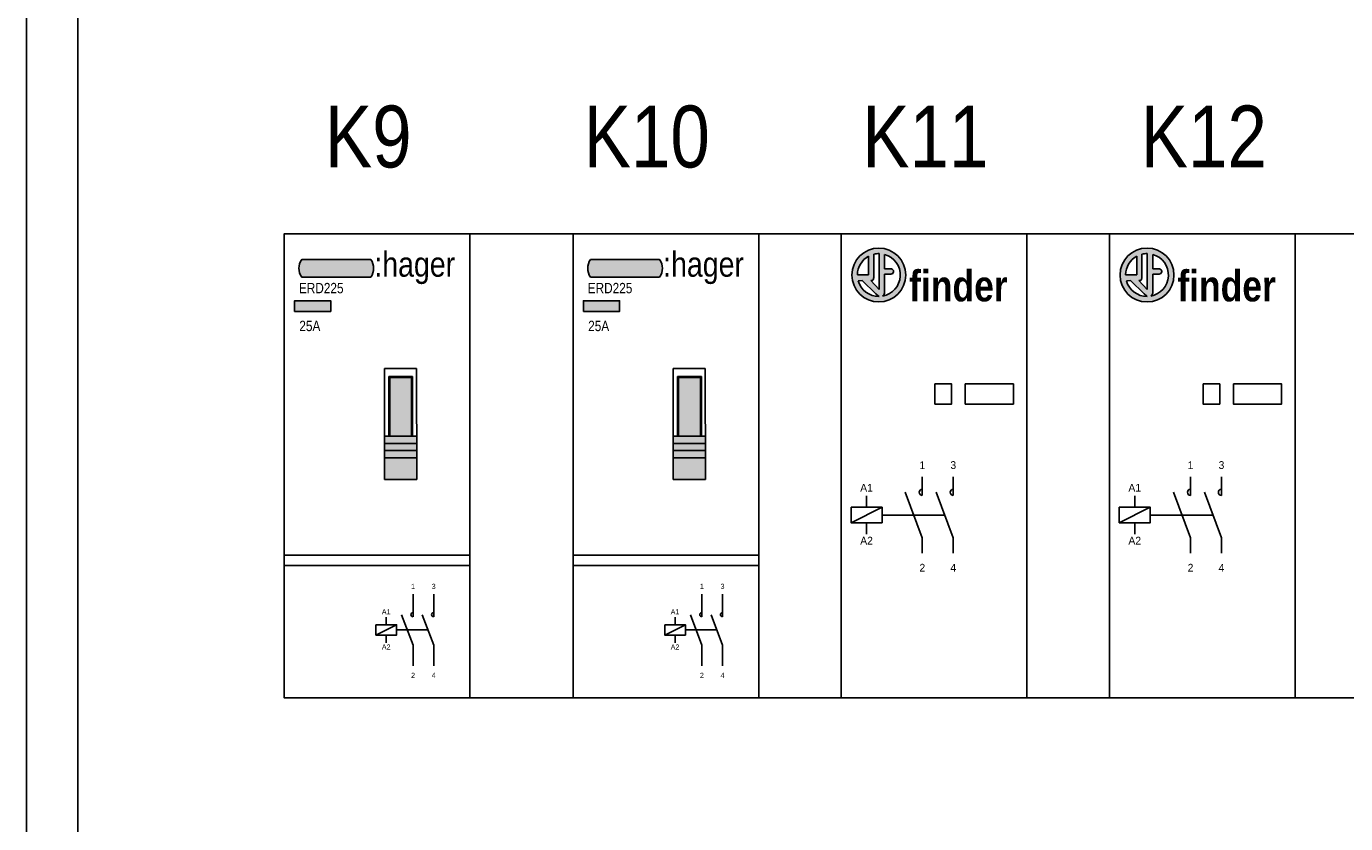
# Model space of a CAD drawing. Header units: millimetres. Extents: x -42616 to 81349, y -22301 to 100610.
# Tile 6 of 22: x -15846 to -14568, y 20485 to 21258. Entities that reach past the tile are written whole.
import ezdxf
from ezdxf.enums import TextEntityAlignment as Align

# ---------------------------------------------------------------- set-up
doc = ezdxf.new("R2010")
doc.units = ezdxf.units.MM
doc.header["$LTSCALE"] = 100
doc.linetypes.add('DASHED2', pattern=[0.375, 0.25, -0.125])
doc.layers.add('EL$6----', color=7, linetype='Continuous')
doc.styles.add('Arial', font='ARIALN.TTF')
doc.styles.add('BURO-012', font='BUROFONT.shx', dxfattribs={"height": 1.2})

# ---------------------------------------------------------------- blocks, each defined once
blk = doc.blocks.new('finderlogo')
blk.add_circle((-34240.96490751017, -74246.0092179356), 1.0439)
blk = doc.blocks.new('finder logo tekst')
at = {"true_color": 0x000000}
h = blk.add_hatch(color=18, dxfattribs=at)
h.dxf.hatch_style = 1
h.paths.add_polyline_path([(-6.802780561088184e-12, -4.935829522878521e-12, 1), (2.08779999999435, -4.935829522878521e-12, 1)])
h.paths.add_polyline_path([(0.6421445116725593, 0.7270866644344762), (0.6421445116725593, 0.007094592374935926), (0.213265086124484, 0.01039855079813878, -0.2696320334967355)], flags=16)
h.paths.add_polyline_path([(0.846539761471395, 0.8069147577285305, -0.06288321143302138), (1.053307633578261, 0.8306467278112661), (1.053307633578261, -0.5671157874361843), (0.7317894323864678, -0.2128916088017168), (0.7828738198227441, -0.2128916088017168), (0.8248084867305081, -0.1818469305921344), (0.846539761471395, -0.0951517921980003)], flags=16)
h.paths.add_polyline_path([(1.266543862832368, 0.8003075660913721, -0.7988050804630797), (1.187883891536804, -0.8181265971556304), (1.235249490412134, -0.781266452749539), (1.264953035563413, -0.7027076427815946), (1.266516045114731, 0.02891194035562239), (1.512965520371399, 0.02891194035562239), (1.581258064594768, 0.05976402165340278), (1.612193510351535, 0.1280249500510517), (1.612605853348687, 0.1497103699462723), (1.607226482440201, 0.1712156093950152), (1.587756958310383, 0.2057776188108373), (1.555221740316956, 0.2336836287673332), (1.534470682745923, 0.2421320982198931), (1.513720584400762, 0.2452041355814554), (1.266543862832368, 0.2461942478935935)], flags=16)
h.paths.add_polyline_path([(0.9302454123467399, -0.7305328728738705), (1.034322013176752, -0.8254866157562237), (1.050650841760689, -0.8306725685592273, -0.3403211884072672), (0.242594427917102, -0.2190248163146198), (0.4022400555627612, -0.2176941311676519)], flags=16)
for p, q in [((0.6421445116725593, 0.7270866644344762), (0.6421445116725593, 0.007094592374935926)), ((0.846539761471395, -0.0951517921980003), (0.846539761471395, 0.8069147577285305)), ((1.053307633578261, 0.8306467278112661), (1.053307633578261, -0.5671157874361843)), ((1.266543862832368, 0.2461942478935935), (1.266543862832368, 0.8003075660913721)), ((0.6421445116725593, 0.007094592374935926), (0.213265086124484, 0.01039855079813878)), ((1.264953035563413, -0.7027076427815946), (1.266516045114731, 0.02891194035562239)), ((1.266516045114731, 0.02891194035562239), (1.512965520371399, 0.02891194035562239)), ((1.513720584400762, 0.2452041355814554), (1.266543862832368, 0.2461942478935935)), ((1.512965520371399, 0.02891194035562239), (1.581258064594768, 0.05976402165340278)), ((1.534470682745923, 0.2421320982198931), (1.513720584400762, 0.2452041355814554)), ((1.555221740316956, 0.2336836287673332), (1.534470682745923, 0.2421320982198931)), ((1.587756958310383, 0.2057776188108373), (1.555221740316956, 0.2336836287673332)), ((1.581258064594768, 0.05976402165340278), (1.612193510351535, 0.1280249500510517)), ((1.607226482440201, 0.1712156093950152), (1.587756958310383, 0.2057776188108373)), ((1.612605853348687, 0.1497103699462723), (1.607226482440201, 0.1712156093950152)), ((1.612193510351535, 0.1280249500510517), (1.612605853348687, 0.1497103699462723)), ((0.242594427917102, -0.2190248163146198), (0.4022400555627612, -0.2176941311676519)), ((0.4018838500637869, -0.2173481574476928), (0.9302454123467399, -0.7305328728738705)), ((0.7317894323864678, -0.2128916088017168), (0.7828738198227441, -0.2128916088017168)), ((1.053307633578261, -0.5671157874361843), (0.7317894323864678, -0.2128916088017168)), ((0.7828738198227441, -0.2128916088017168), (0.8248084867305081, -0.1818469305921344)), ((0.8248084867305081, -0.1818469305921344), (0.846539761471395, -0.0951517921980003)), ((0.9302454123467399, -0.7305328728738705), (1.034322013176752, -0.8254866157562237)), ((1.034322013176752, -0.8254866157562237), (1.050650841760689, -0.8306725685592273)), ((1.187883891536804, -0.8181265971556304), (1.235249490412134, -0.781266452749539)), ((1.235249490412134, -0.781266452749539), (1.264953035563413, -0.7027076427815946))]:
    blk.add_line(p, q)
for start, end in [(118.9230716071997, 179.2827631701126), (89.35111445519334, 103.743933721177), (279.9813952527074, 74.45354591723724), (195.2875204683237, 270.465630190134)]:
    blk.add_arc((1.043899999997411, -4.935829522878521e-12), 0.8307, start, end)
blk.add_blockref('finderlogo', (34242.00880751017, 74246.0092179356))
at = {"insert": (2.219684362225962, 0.1781819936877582), "char_height": 1.2, "attachment_point": 1, "style": 'Arial'}
blk.add_mtext_dynamic_manual_height_columns('{\\fArial Narrow|b1|i0|c0|p34;finder}', width=6.958159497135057, gutter_width=6, heights=[0], dxfattribs=at)
blk = doc.blocks.new('finder')
at = {"color": 0}
blk.add_lwpolyline([(0, 0), (0, -450.0000199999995), (180, -450.0000199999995), (180, 0), (0, 0)], dxfattribs=at)
for points in [[(90.78667618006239, -145.5252800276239), (106.9564553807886, -145.5252800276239), (106.9564553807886, -165.0505274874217), (90.78667618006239, -165.0505274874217)], [(120.0910735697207, -145.5252800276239), (166.8570457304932, -145.5252800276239), (166.8570457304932, -165.0505274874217), (120.0910735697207, -165.0505274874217)]]:
    blk.add_lwpolyline(points, close=True)
at = {"flags": 128}
for points in [[(78.54460302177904, -253.5474495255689), (78.54460302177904, -235.5474495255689)], [(108.544603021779, -253.5474495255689), (108.544603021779, -235.5474495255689)], [(24.48131264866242, -265.1372121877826), (24.48131264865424, -253.9897715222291)], [(61.96247688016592, -250.5474495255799), (78.54460302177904, -294.7269748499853), (78.54460302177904, -309.7269748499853)], [(91.96247688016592, -250.5474495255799), (108.544603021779, -294.7269748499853), (108.544603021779, -309.7269748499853)], [(9.481312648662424, -280.1372121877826), (39.48131264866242, -265.1372121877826)], [(24.48131264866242, -280.1372121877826), (24.48131264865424, -291.284652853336)]]:
    blk.add_lwpolyline(points, dxfattribs=at)
blk.add_lwpolyline([(9.481312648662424, -265.1372121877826), (39.48131264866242, -265.1372121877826), (39.48131264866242, -280.1372121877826), (9.481312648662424, -280.1372121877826)], close=True, dxfattribs=at)
at = {"linetype": 'DASHED2', "ltscale": 10, "flags": 128}
blk.add_lwpolyline([(39.48131264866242, -272.6372121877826), (100.2535399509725, -272.6372121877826)], dxfattribs=at)
for centre in [(78.54460302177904, -250.5474495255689), (108.544603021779, -250.5474495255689)]:
    blk.add_arc(centre, 3, 90, 270)
at = {"xscale": 25, "yscale": 25, "zscale": 25}
blk.add_blockref('finder logo tekst', (10.2899196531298, -39.97944257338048), dxfattribs=at)
at = {"char_height": 7.5, "attachment_point": 8, "style": 'BURO-012'}
for s, insert in [('1', (78.54460302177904, -228.0474495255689)), ('3', (108.544603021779, -228.0474495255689)), ('A1', (24.48131264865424, -249.9475743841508)), ('A2', (24.48131264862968, -301.2388444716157)), ('2', (78.54460302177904, -327.4717327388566)), ('4', (108.544603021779, -327.4717327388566))]:
    blk.add_mtext_dynamic_manual_height_columns(s, width=12.29210958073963, gutter_width=9, heights=[0], dxfattribs=dict(at, insert=insert))
blk = doc.blocks.new('*U144')
h = blk.add_hatch(color=160)
h.dxf.hatch_style = 1
edge = h.paths.add_edge_path()
edge.add_line((83.89660015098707, -41.97447950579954), (16.95768241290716, -41.97447950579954))
edge.add_arc((28.49761912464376, -33.4694712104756), 14.33545623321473, 143.6095442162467, 216.3904557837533, ccw=False)
edge.add_line((16.95768241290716, -24.96446291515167), (83.89660015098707, -24.96446291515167))
edge.add_arc((71.65120721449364, -33.4694712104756), 14.90921910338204, -34.78181866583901, 34.78181866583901, ccw=False)
at = {"true_color": 0xcd2027}
h = blk.add_hatch(color=242, dxfattribs=at)
h.dxf.hatch_style = 1
h.paths.add_polyline_path([(10.02339578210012, -75.20809137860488), (45.03980010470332, -75.20809137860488), (45.03980010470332, -64.88860466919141), (10.02339578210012, -64.88860466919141)])
h = blk.add_hatch(color=253)
h.dxf.hatch_style = 1
h.paths.add_polyline_path([(128.3794932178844, -217.219354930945), (97.12466566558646, -217.219354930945), (97.12466566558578, -238.219354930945), (128.4534106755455, -238.1084963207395)])
h.paths.add_polyline_path([(128.3547233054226, -210.219354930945), (97.12466566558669, -210.219354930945), (97.12466566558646, -217.219354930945), (128.3794932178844, -217.219354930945)])
h.paths.add_polyline_path([(128.3299532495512, -203.2193144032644), (97.12466566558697, -203.2193144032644), (97.12466566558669, -210.219354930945), (128.3547233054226, -210.219354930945)])
h.paths.add_polyline_path([(128.3051833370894, -196.2193144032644), (97.1246656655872, -196.2193144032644), (97.12466566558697, -203.2193144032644), (128.3299532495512, -203.2193144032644)])
h.paths.add_polyline_path([(123.3569055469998, -139.4545022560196), (102.2211707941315, -139.4545022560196), (102.2211707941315, -196.2193144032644), (123.3569055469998, -196.2193144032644)])
for p, q in [((128.0727351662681, -130.5292479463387), (97.12466566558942, -130.5292479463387)), ((97.12466566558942, -130.5292479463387), (97.12466566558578, -238.219354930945)), ((101.2211707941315, -139.4545022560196), (101.2211707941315, -138.4545022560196)), ((101.2211707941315, -138.4545022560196), (123.3569055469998, -138.4545022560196)), ((101.2211707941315, -196.2193144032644), (101.2211707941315, -139.4545022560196)), ((123.3569055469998, -138.4545022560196), (124.3569055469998, -138.4545022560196)), ((124.3569055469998, -138.4545022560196), (124.3569055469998, -196.2193144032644)), ((128.4534106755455, -238.1084963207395), (128.0727351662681, -130.5292479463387)), ((97.12466566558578, -196.2193144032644), (128.4534106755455, -196.2193144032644)), ((97.12466566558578, -196.2193144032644), (97.12466566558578, -217.219354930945)), ((128.4534106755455, -203.2193144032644), (97.12466566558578, -203.2193144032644)), ((128.4534106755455, -196.2193144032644), (128.4534106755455, -217.219354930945)), ((128.4534106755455, -203.2193144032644), (128.4534106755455, -203.2193144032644)), ((97.12466566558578, -210.219354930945), (128.4534106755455, -210.219354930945)), ((128.4534106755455, -217.219354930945), (97.12466566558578, -217.219354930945)), ((97.12466566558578, -238.219354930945), (128.4534106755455, -238.1084963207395)), ((-2.842170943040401e-14, -311.4533608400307), (180, -311.4533608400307)), ((-2.842170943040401e-14, -321.4533608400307), (180, -321.4533608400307))]:
    blk.add_line(p, q)
at = {"color": 0}
blk.add_lwpolyline([(0, 0), (0, -450.0000199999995), (180, -450.0000199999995), (180, 0), (0, 0)], dxfattribs=at)
blk.add_lwpolyline([(83.89660015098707, -41.97447950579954), (16.95768241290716, -41.97447950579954, -0.3286909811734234), (16.95768241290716, -24.96446291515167), (83.89660015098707, -24.96446291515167, -0.3132067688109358)], format="xyb", close=True)
for points in [[(10.02339578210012, -75.20809137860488), (45.03980010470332, -75.20809137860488), (45.03980010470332, -64.88860466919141), (10.02339578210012, -64.88860466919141)], [(102.2211707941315, -139.4545022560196), (123.3569055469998, -139.4545022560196), (123.3569055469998, -196.2193144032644), (102.2211707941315, -196.2193144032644)]]:
    blk.add_lwpolyline(points, close=True)
at = {"flags": 128}
for points in [[(124.8478673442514, -371.3189750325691), (124.8478673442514, -349.3189750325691)], [(144.8478673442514, -371.3189750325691), (144.8478673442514, -349.3189750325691)], [(113.793116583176, -369.3189750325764), (124.8478673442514, -398.7719919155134), (124.8478673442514, -418.7719919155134)], [(133.793116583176, -369.3189750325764), (144.8478673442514, -398.7719919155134), (144.8478673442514, -418.7719919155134)], [(88.80567376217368, -389.0454834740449), (108.8056737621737, -379.0454834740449)], [(98.80567376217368, -379.0454834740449), (98.80567376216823, -371.6138563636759)], [(98.80567376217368, -389.0454834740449), (98.80567376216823, -396.4771105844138)]]:
    blk.add_lwpolyline(points, dxfattribs=at)
blk.add_lwpolyline([(88.80567376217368, -379.0454834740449), (108.8056737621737, -379.0454834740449), (108.8056737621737, -389.0454834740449), (88.80567376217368, -389.0454834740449)], close=True, dxfattribs=at)
at = {"linetype": 'DASHED2', "ltscale": 10, "flags": 128}
blk.add_lwpolyline([(108.8056737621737, -384.0454834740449), (139.3204919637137, -384.0454834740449)], dxfattribs=at)
for centre in [(124.8478673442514, -369.3189750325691), (144.8478673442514, -369.3189750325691)]:
    blk.add_arc(centre, 2, 90, 270)
at = {"color": 160, "style": 'Arial'}
blk.add_text(':hager', height=24.12171109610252, dxfattribs=at).set_placement((87.30079580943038, -41.59648179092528))
at = {"style": 'Arial'}
blk.add_text('25A', height=10, dxfattribs=at).set_placement((14.60047900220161, -94.32934378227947))
at = {"char_height": 5, "attachment_point": 8, "style": 'BURO-012'}
for s, insert in [('1', (124.8478673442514, -344.3189750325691)), ('3', (144.8478673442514, -344.3189750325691)), ('A1', (98.80567376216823, -368.9190582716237)), ('A2', (98.80567376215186, -403.1132383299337)), ('2', (124.8478673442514, -430.6018305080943)), ('4', (144.8478673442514, -430.6018305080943))]:
    blk.add_mtext_dynamic_manual_height_columns(s, width=8.19473972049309, gutter_width=6, heights=[0], dxfattribs=dict(at, insert=insert))
at = {"style": 'Arial'}
blk.add_attdef('TYPENUMMER', (14.16216289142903, -57.64843609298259), '', height=10, dxfattribs=at)
blk = doc.blocks.new('*U145')
h = blk.add_hatch(color=160)
h.dxf.hatch_style = 1
edge = h.paths.add_edge_path()
edge.add_line((83.89660015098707, -41.97447950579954), (16.95768241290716, -41.97447950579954))
edge.add_arc((28.49761912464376, -33.4694712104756), 14.33545623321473, 143.6095442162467, 216.3904557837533, ccw=False)
edge.add_line((16.95768241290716, -24.96446291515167), (83.89660015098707, -24.96446291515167))
edge.add_arc((71.65120721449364, -33.4694712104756), 14.90921910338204, -34.78181866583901, 34.78181866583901, ccw=False)
at = {"true_color": 0xcd2027}
h = blk.add_hatch(color=242, dxfattribs=at)
h.dxf.hatch_style = 1
h.paths.add_polyline_path([(10.02339578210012, -75.20809137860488), (45.03980010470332, -75.20809137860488), (45.03980010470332, -64.88860466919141), (10.02339578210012, -64.88860466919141)])
h = blk.add_hatch(color=253)
h.dxf.hatch_style = 1
h.paths.add_polyline_path([(128.3794932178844, -217.219354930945), (97.12466566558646, -217.219354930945), (97.12466566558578, -238.219354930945), (128.4534106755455, -238.1084963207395)])
h.paths.add_polyline_path([(128.3547233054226, -210.219354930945), (97.12466566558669, -210.219354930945), (97.12466566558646, -217.219354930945), (128.3794932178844, -217.219354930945)])
h.paths.add_polyline_path([(128.3299532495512, -203.2193144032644), (97.12466566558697, -203.2193144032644), (97.12466566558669, -210.219354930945), (128.3547233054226, -210.219354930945)])
h.paths.add_polyline_path([(128.3051833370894, -196.2193144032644), (97.1246656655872, -196.2193144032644), (97.12466566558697, -203.2193144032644), (128.3299532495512, -203.2193144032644)])
h.paths.add_polyline_path([(123.3569055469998, -139.4545022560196), (102.2211707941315, -139.4545022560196), (102.2211707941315, -196.2193144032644), (123.3569055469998, -196.2193144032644)])
for p, q in [((128.0727351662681, -130.5292479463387), (97.12466566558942, -130.5292479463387)), ((97.12466566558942, -130.5292479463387), (97.12466566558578, -238.219354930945)), ((101.2211707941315, -139.4545022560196), (101.2211707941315, -138.4545022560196)), ((101.2211707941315, -138.4545022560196), (123.3569055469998, -138.4545022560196)), ((101.2211707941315, -196.2193144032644), (101.2211707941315, -139.4545022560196)), ((123.3569055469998, -138.4545022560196), (124.3569055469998, -138.4545022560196)), ((124.3569055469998, -138.4545022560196), (124.3569055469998, -196.2193144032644)), ((128.4534106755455, -238.1084963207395), (128.0727351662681, -130.5292479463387)), ((97.12466566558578, -196.2193144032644), (128.4534106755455, -196.2193144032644)), ((97.12466566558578, -196.2193144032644), (97.12466566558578, -217.219354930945)), ((128.4534106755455, -203.2193144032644), (97.12466566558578, -203.2193144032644)), ((128.4534106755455, -196.2193144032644), (128.4534106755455, -217.219354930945)), ((128.4534106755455, -203.2193144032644), (128.4534106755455, -203.2193144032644)), ((97.12466566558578, -210.219354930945), (128.4534106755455, -210.219354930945)), ((128.4534106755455, -217.219354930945), (97.12466566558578, -217.219354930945)), ((97.12466566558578, -238.219354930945), (128.4534106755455, -238.1084963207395)), ((-2.842170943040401e-14, -311.4533608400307), (180, -311.4533608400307)), ((-2.842170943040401e-14, -321.4533608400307), (180, -321.4533608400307))]:
    blk.add_line(p, q)
at = {"color": 0}
blk.add_lwpolyline([(0, 0), (0, -450.0000199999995), (180, -450.0000199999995), (180, 0), (0, 0)], dxfattribs=at)
blk.add_lwpolyline([(83.89660015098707, -41.97447950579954), (16.95768241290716, -41.97447950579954, -0.3286909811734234), (16.95768241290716, -24.96446291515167), (83.89660015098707, -24.96446291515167, -0.3132067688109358)], format="xyb", close=True)
for points in [[(10.02339578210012, -75.20809137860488), (45.03980010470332, -75.20809137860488), (45.03980010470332, -64.88860466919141), (10.02339578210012, -64.88860466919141)], [(102.2211707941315, -139.4545022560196), (123.3569055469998, -139.4545022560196), (123.3569055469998, -196.2193144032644), (102.2211707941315, -196.2193144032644)]]:
    blk.add_lwpolyline(points, close=True)
at = {"flags": 128}
for points in [[(124.8478673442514, -371.3189750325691), (124.8478673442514, -349.3189750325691)], [(144.8478673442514, -371.3189750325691), (144.8478673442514, -349.3189750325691)], [(113.793116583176, -369.3189750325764), (124.8478673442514, -398.7719919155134), (124.8478673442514, -418.7719919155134)], [(133.793116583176, -369.3189750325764), (144.8478673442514, -398.7719919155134), (144.8478673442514, -418.7719919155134)], [(88.80567376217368, -389.0454834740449), (108.8056737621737, -379.0454834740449)], [(98.80567376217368, -379.0454834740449), (98.80567376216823, -371.6138563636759)], [(98.80567376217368, -389.0454834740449), (98.80567376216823, -396.4771105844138)]]:
    blk.add_lwpolyline(points, dxfattribs=at)
blk.add_lwpolyline([(88.80567376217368, -379.0454834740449), (108.8056737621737, -379.0454834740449), (108.8056737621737, -389.0454834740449), (88.80567376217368, -389.0454834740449)], close=True, dxfattribs=at)
at = {"linetype": 'DASHED2', "ltscale": 10, "flags": 128}
blk.add_lwpolyline([(108.8056737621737, -384.0454834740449), (139.3204919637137, -384.0454834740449)], dxfattribs=at)
for centre in [(124.8478673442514, -369.3189750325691), (144.8478673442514, -369.3189750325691)]:
    blk.add_arc(centre, 2, 90, 270)
at = {"color": 160, "style": 'Arial'}
blk.add_text(':hager', height=24.12171109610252, dxfattribs=at).set_placement((87.30079580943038, -41.59648179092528))
at = {"style": 'Arial'}
blk.add_text('25A', height=10, dxfattribs=at).set_placement((14.60047900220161, -94.32934378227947))
at = {"char_height": 5, "attachment_point": 8, "style": 'BURO-012'}
for s, insert in [('1', (124.8478673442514, -344.3189750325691)), ('3', (144.8478673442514, -344.3189750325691)), ('A1', (98.80567376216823, -368.9190582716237)), ('A2', (98.80567376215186, -403.1132383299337)), ('2', (124.8478673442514, -430.6018305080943)), ('4', (144.8478673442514, -430.6018305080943))]:
    blk.add_mtext_dynamic_manual_height_columns(s, width=8.19473972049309, gutter_width=6, heights=[0], dxfattribs=dict(at, insert=insert))
at = {"style": 'Arial'}
blk.add_attdef('TYPENUMMER', (14.16216289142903, -57.64843609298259), '', height=10, dxfattribs=at)

msp = doc.modelspace()

# ---------------------------------------------------------------- linework, layer by layer
at = {"layer": 'EL$6----'}
for points in [[(-15846.41672565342, 23897.70502400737), (-10626.41672565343, 23897.70502400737), (-10626.41672565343, 14598.98990400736), (-15846.41672565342, 14598.98990400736)], [(-15796.41672565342, 21581.89494400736), (-13236.41672565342, 21581.89494400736), (-13236.41672565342, 15581.89494400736), (-15796.41672565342, 15581.89494400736)]]:
    msp.add_lwpolyline(points, close=True, dxfattribs=at)
at = {"layer": 'EL$6----', "ltscale": 0.2}
msp.add_lwpolyline([(-13436.41672565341, 21056.89495400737), (-15596.41672565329, 21056.89495400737), (-15596.41672565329, 20606.89493400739), (-13436.41672565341, 20606.89493400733)], close=True, dxfattribs=at)

# ---------------------------------------------------------------- block references
at = {"layer": 'EL$6----'}
for name, p in [('*U145', (-15596.41672565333, 21056.89495400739)), ('*U144', (-15316.41672565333, 21056.89495400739))]:
    msp.add_blockref(name, p, dxfattribs=at).add_auto_attribs({'TYPENUMMER': 'ERD225'})
for p in [(-15056.41672565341, 21056.89495400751), (-14796.41672565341, 21056.89495400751)]:
    msp.add_blockref('finder', p, dxfattribs=at)

# ---------------------------------------------------------------- texts
at = {"layer": 'EL$6----', "style": 'Arial'}
for s, p in [('K9', (-15514.98618121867, 21151.18607629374)), ('K10', (-15244.98618121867, 21151.18607629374)), ('K11', (-14974.98618121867, 21151.18607629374)), ('K12', (-14704.98618121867, 21151.18607629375))]:
    msp.add_text(s, height=60, dxfattribs=at).set_placement(p, align=Align.MIDDLE_CENTER)

doc.saveas('drawing.dxf')
